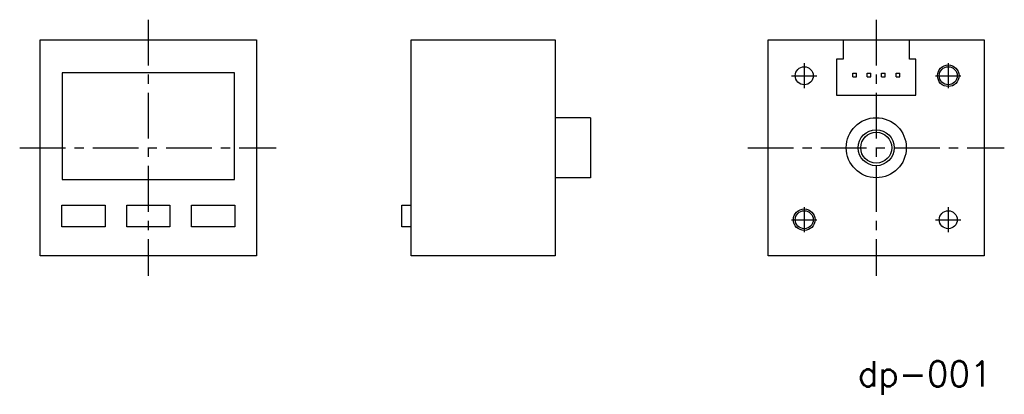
# Model space of a CAD drawing. Extents: x 145 to 282, y 128 to 181.
import ezdxf

# ---------------------------------------------------------------- set-up
doc = ezdxf.new("R2010")
doc.units = 0
doc.linetypes.add('CENTER', pattern=[10.16, 6.35, -1.27, 1.27, -1.27])
doc.layers.get('0').update_dxf_attribs({"linetype": 'CONTINUOUS'})
doc.styles.get("Standard").update_dxf_attribs({"font": 'txt', "bigfont": 'bigfont'})

# ---------------------------------------------------------------- blocks, each defined once
blk = doc.blocks.new('*U4')
at = {"color": 2}
blk.add_text('dp-001', height=3.5, dxfattribs=at).set_placement((261.57, 129.59))

msp = doc.modelspace()

# ---------------------------------------------------------------- linework, layer by layer
at = {"color": 4, "linetype": 'CENTER'}
for p, q in [((163.08, 180.53), (163.08, 144.97)), ((264.14, 180.53), (264.14, 144.97)), ((254.14, 174.48), (254.14, 171.01)), ((274.14, 174.48), (274.14, 171.01)), ((252.38, 172.75), (255.9, 172.75)), ((272.38, 172.75), (275.9, 172.75)), ((145.23, 162.75), (180.85, 162.75)), ((246.29, 162.75), (281.92, 162.75)), ((254.14, 154.48), (254.14, 151.01)), ((274.14, 154.48), (274.14, 151.01)), ((252.38, 152.75), (255.9, 152.75)), ((272.38, 152.75), (275.9, 152.75))]:
    msp.add_line(p, q, dxfattribs=at)
at = {"linetype": 'CONTINUOUS'}
for p, q in [((148.08, 147.75), (148.08, 177.75)), ((148.08, 177.75), (178.08, 177.75)), ((178.08, 177.75), (178.08, 147.75)), ((199.58, 177.75), (219.58, 177.75)), ((199.58, 147.75), (199.58, 177.75)), ((219.58, 177.75), (219.58, 147.75)), ((249.14, 177.75), (279.14, 177.75)), ((249.14, 147.75), (249.14, 177.75)), ((259.54, 177.75), (259.54, 175.05)), ((268.74, 175.05), (268.74, 177.75)), ((279.14, 177.75), (279.14, 147.75)), ((259.54, 175.05), (258.64, 175.05)), ((258.64, 175.05), (258.64, 170.05)), ((269.64, 175.05), (268.74, 175.05)), ((269.64, 170.05), (269.64, 175.05)), ((151.13, 173.15), (151.13, 158.35)), ((175.03, 173.15), (151.13, 173.15)), ((175.03, 158.35), (175.03, 173.15)), ((260.89, 172.6), (260.89, 173.1)), ((260.89, 173.1), (261.39, 173.1)), ((260.89, 172.6), (261.39, 172.6)), ((261.39, 172.6), (261.39, 173.1)), ((262.89, 172.6), (262.89, 173.1)), ((262.89, 173.1), (263.39, 173.1)), ((262.89, 172.6), (263.39, 172.6)), ((263.39, 172.6), (263.39, 173.1)), ((264.89, 172.6), (264.89, 173.1)), ((264.89, 173.1), (265.39, 173.1)), ((264.89, 172.6), (265.39, 172.6)), ((265.39, 172.6), (265.39, 173.1)), ((266.89, 172.6), (266.89, 173.1)), ((266.89, 173.1), (267.39, 173.1)), ((266.89, 172.6), (267.39, 172.6)), ((267.39, 172.6), (267.39, 173.1)), ((258.64, 170.05), (269.64, 170.05)), ((224.48, 166.92), (219.58, 166.92)), ((224.48, 166.92), (224.48, 158.58)), ((224.48, 158.58), (219.58, 158.58)), ((151.13, 158.35), (175.03, 158.35)), ((151.08, 151.75), (151.08, 154.75)), ((151.08, 154.75), (157.08, 154.75)), ((157.08, 154.75), (157.08, 151.75)), ((160.08, 151.75), (160.08, 154.75)), ((160.08, 154.75), (166.08, 154.75)), ((166.08, 154.75), (166.08, 151.75)), ((169.08, 151.75), (169.08, 154.75)), ((169.08, 154.75), (175.08, 154.75)), ((175.08, 154.75), (175.08, 151.75)), ((198.28, 154.75), (199.58, 154.75)), ((198.28, 151.75), (198.28, 154.75)), ((157.08, 151.75), (151.08, 151.75)), ((166.08, 151.75), (160.08, 151.75)), ((175.08, 151.75), (169.08, 151.75)), ((199.58, 151.75), (198.28, 151.75)), ((178.08, 147.75), (148.08, 147.75)), ((219.58, 147.75), (199.58, 147.75)), ((279.14, 147.75), (249.14, 147.75))]:
    msp.add_line(p, q, dxfattribs=at)
for centre, radius in [((254.14, 172.75), 1.25), ((274.14, 172.75), 1.5), ((274.14, 172.75), 1.25), ((264.14, 162.75), 2.5), ((264.14, 162.75), 2.15), ((254.14, 152.75), 1.5), ((254.14, 152.75), 1.25), ((274.14, 152.75), 1.25)]:
    msp.add_circle(centre, radius, dxfattribs=at)
msp.add_circle((264.14, 162.75), 4.17)

# ---------------------------------------------------------------- block references
msp.add_blockref('*U4', (0, 0))

doc.saveas('drawing.dxf')
